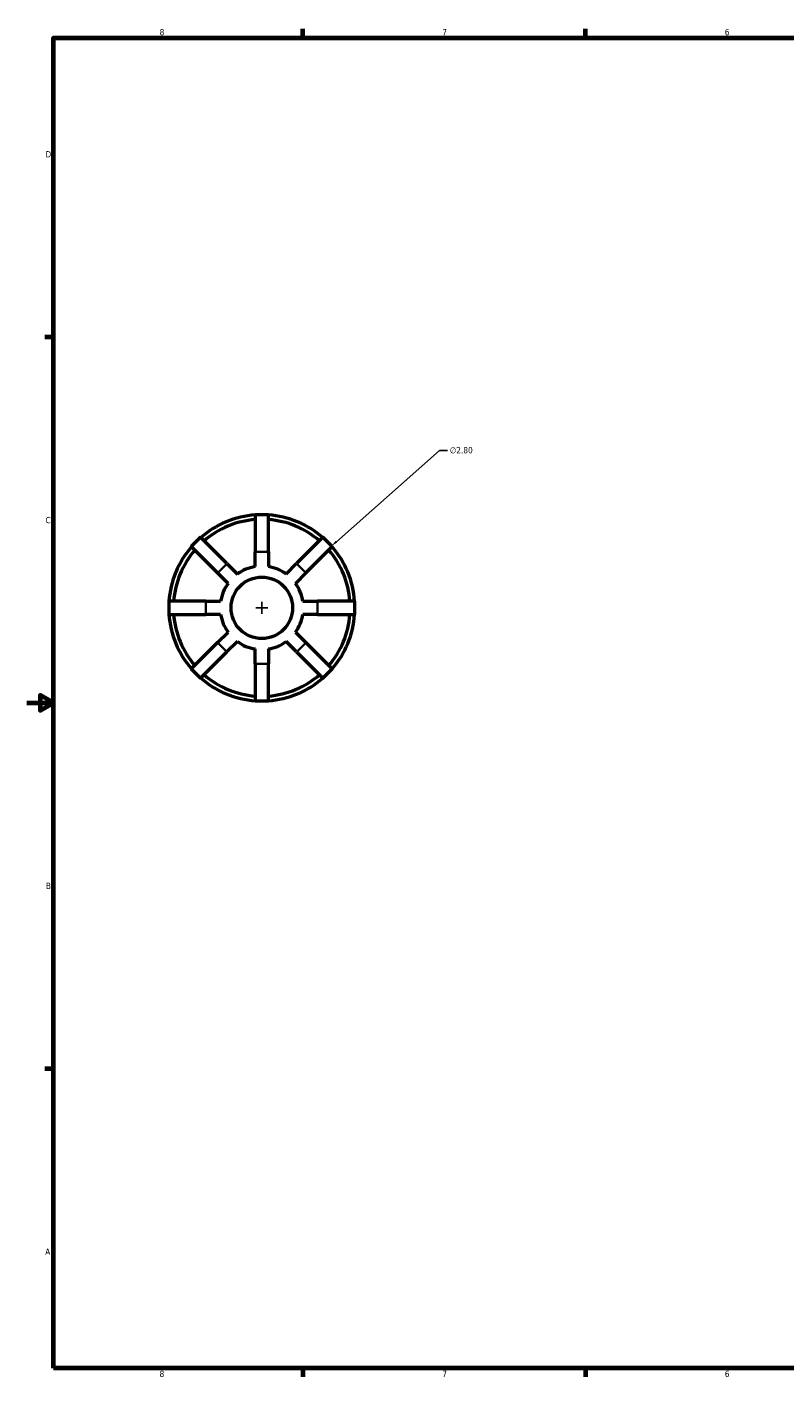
# Model space of a CAD drawing. Header units: inches. Extents: x 0.1 to 44.1, y -12 to 28.
# Tile 2 of 6: x 0.1 to 11.5, y 0.9 to 21.2. Entities that reach past the tile are written whole.
import ezdxf

# ---------------------------------------------------------------- set-up
doc = ezdxf.new("R2010")
doc.units = ezdxf.units.IN
doc.header["$MEASUREMENT"] = 0
for name, color, linetype, lineweight in [('Border (ANSI)', 7, 'Continuous', 70), ('Dimension (ANSI)', 7, 'Continuous', 25), ('Visible (ANSI)', 7, 'Continuous', 50), ('Visible Narrow (ANSI)', 7, 'Continuous', 35)]:
    doc.layers.add(name, color=color, linetype=linetype, lineweight=lineweight)
doc.styles.add('Note Text (ANSI)', font='tahoma.ttf')
doc.dimstyles.new('Default (ANSI)', dxfattribs={"dimtxt": 0.094488, "dimasz": 0.098425, "dimexe": 0.125, "dimexo": 0.0625, "dimgap": 0.031496, "dimtad": 0, "dimtih": 1, "dimtoh": 1, "dimrnd": 1e-08, "dimzin": 4, "dimdsep": 46, "dimtxsty": 'Note Text (ANSI)', "dimcen": 0.09, "dimdle": 0.393701, "dimclrd": 256, "dimclre": 256, "dimclrt": 5, "dimadec": 0, "dimazin": 1, "dimtfac": 1, "dimtofl": 0, "dimtmove": 0, "dimatfit": 3, "dimfxl": 1, "dimtolj": 1, "dimtzin": 4, "dimlwd": -1, "dimlwe": -1, "dimarcsym": 0})

# ---------------------------------------------------------------- blocks, each defined once
blk = doc.blocks.new('Borders Default Border')
at = {"layer": 'Border (ANSI)'}
for p, q in [((4.25, 21), (4.25, 21.134)), ((8.5, 21), (8.5, 21.134)), ((0.5, 16.5), (0.366, 16.5)), ((0.5, 5.5), (0.366, 5.5)), ((4.25, 1), (4.25, 0.866)), ((8.5, 1), (8.5, 0.866))]:
    blk.add_line(p, q, dxfattribs=at)
at = {"layer": 'Border (ANSI)', "flags": 128}
for points in [[(0.5, 1), (0.5, 21), (33.5, 21), (33.5, 1), (0.5, 1)], [(0.1, 11), (0.5, 11), (0.3, 11.115), (0.3, 10.885), (0.5, 11)]]:
    blk.add_lwpolyline(points, dxfattribs=at)
at = {"layer": 'Border (ANSI)', "color": 5, "true_color": 0x0000ff, "char_height": 0.0945, "attachment_point": 7, "style": 'Note Text (ANSI)'}
for s, insert in [('8', (2.094, 21.038)), ('7', (6.346, 21.04)), ('6', (10.595, 21.038)), ('D', (0.378, 19.203)), ('C', (0.378, 13.701)), ('B', (0.384, 8.203)), ('A', (0.373, 2.703)), ('8', (2.094, 0.863)), ('7', (6.346, 0.866)), ('6', (10.595, 0.864))]:
    blk.add_mtext(s, dxfattribs=dict(at, insert=insert))
blk = doc.blocks.new('*D9')
at = {"layer": 'Defpoints', "color": 0, "transparency": 16777216}
for p in [(4.68, 13.36), (2.584, 11.502)]:
    blk.add_point(p, dxfattribs=at)
at = {"layer": 'Dimension (ANSI)', "transparency": 16777216}
for p, q in [((6.302, 14.797), (4.753, 13.425)), ((6.427, 14.797), (6.302, 14.797)), ((3.542, 12.431), (3.722, 12.431)), ((3.632, 12.341), (3.632, 12.521))]:
    blk.add_line(p, q, dxfattribs=at)
blk.add_arc((3.632, 12.431), 1.4, 36.4321, 46.5054, dxfattribs=at)
blk.add_solid([(4.742, 13.437), (4.764, 13.413), (4.68, 13.36)], dxfattribs=at)
at = {"layer": 'Dimension (ANSI)', "color": 5, "transparency": 16777216, "insert": (6.459, 14.848), "char_height": 0.0945, "attachment_point": 1, "style": 'Note Text (ANSI)'}
blk.add_mtext('\\A1;∅2.80', dxfattribs=at)

msp = doc.modelspace()

# ---------------------------------------------------------------- linework, layer by layer
at = {"layer": 'Visible (ANSI)'}
for p, q in [((3.5326, 13.831), (3.5326, 13.271)), ((3.731, 13.831), (3.5326, 13.831)), ((3.731, 13.271), (3.731, 13.831)), ((2.712, 13.4911), (2.5717, 13.3508)), ((3.108, 13.0951), (2.712, 13.4911)), ((4.5516, 13.4911), (4.1557, 13.0951)), ((4.6919, 13.3508), (4.5516, 13.4911)), ((2.5717, 13.3508), (2.9677, 12.9548)), ((3.5326, 13.0501), (3.5326, 13.271)), ((3.731, 13.271), (3.731, 13.0501)), ((4.2959, 12.9548), (4.6919, 13.3508)), ((3.108, 13.0951), (3.2642, 12.9389)), ((3.9995, 12.9389), (4.1557, 13.0951)), ((3.1239, 12.7986), (2.9677, 12.9548)), ((4.2959, 12.9548), (4.1398, 12.7986)), ((2.2318, 12.5302), (2.2318, 12.3318)), ((2.7918, 12.5302), (2.2318, 12.5302)), ((2.7918, 12.5302), (3.0127, 12.5302)), ((4.251, 12.5302), (4.4718, 12.5302)), ((5.0318, 12.5302), (4.4718, 12.5302)), ((5.0318, 12.3318), (5.0318, 12.5302)), ((2.2318, 12.3318), (2.7918, 12.3318)), ((3.0127, 12.3318), (2.7918, 12.3318)), ((4.4718, 12.3318), (4.251, 12.3318)), ((4.4718, 12.3318), (5.0318, 12.3318)), ((2.9677, 11.9071), (3.1239, 12.0633)), ((4.1398, 12.0633), (4.2959, 11.9071)), ((2.9677, 11.9071), (2.5717, 11.5112)), ((3.2642, 11.923), (3.108, 11.7669)), ((3.5326, 11.591), (3.5326, 11.8119)), ((3.731, 11.8119), (3.731, 11.591)), ((4.1557, 11.7669), (3.9995, 11.923)), ((4.6919, 11.5112), (4.2959, 11.9071)), ((2.712, 11.3709), (3.108, 11.7669)), ((3.5326, 11.591), (3.5326, 11.031)), ((3.731, 11.031), (3.731, 11.591)), ((4.1557, 11.7669), (4.5516, 11.3709)), ((2.5717, 11.5112), (2.712, 11.3709)), ((4.5516, 11.3709), (4.6919, 11.5112)), ((3.5326, 11.031), (3.731, 11.031))]:
    msp.add_line(p, q, dxfattribs=at)
msp.add_circle((3.6318, 12.431), 0.4625, dxfattribs=at)
for radius, start, end in [(1.4, 94.06322, 130.93678), (1.4, 49.06322, 85.93678), (1.33, 94.27746, 130.72254), (1.33, 49.27746, 85.72254), (1.4, 139.06322, 175.93678), (1.33, 139.27746, 175.72254), (1.33, 4.27746, 40.72254), (1.4, 4.06322, 40.93678), (0.627, 99.10297, 125.89703), (0.627, 54.10297, 80.89703), (0.627, 144.10297, 170.89703), (0.627, 9.10297, 35.89703), (1.4, 184.06322, 220.93678), (1.33, 184.27746, 220.72254), (0.627, 189.10297, 215.89703), (0.627, 324.10297, 350.89703), (1.33, 319.27746, 355.72254), (1.4, 319.06322, 355.93678), (0.627, 234.10297, 260.89703), (0.627, 279.10297, 305.89703), (1.4, 229.06322, 265.93678), (1.33, 229.27746, 265.72254), (1.33, 274.27746, 310.72254), (1.4, 274.06322, 310.93678)]:
    msp.add_arc((3.6318, 12.431), radius, start, end, dxfattribs=at)
at = {"layer": 'Visible Narrow (ANSI)'}
for p, q in [((3.7211, 13.271), (3.5426, 13.271)), ((3.101, 13.0881), (2.9747, 12.9618)), ((4.2889, 12.9618), (4.1627, 13.0881)), ((2.7918, 12.5203), (2.7918, 12.3417)), ((4.4718, 12.3417), (4.4718, 12.5203)), ((2.9747, 11.9001), (3.101, 11.7739)), ((4.1627, 11.7739), (4.2889, 11.9001)), ((3.5426, 11.591), (3.7211, 11.591))]:
    msp.add_line(p, q, dxfattribs=at)

# ---------------------------------------------------------------- block references
msp.add_blockref('Borders Default Border', (0, 0))

# ---------------------------------------------------------------- dimensions: what is measured, and where the dimension line sits
at = {"layer": 'Dimension (ANSI)'}
dim = msp.add_diameter_dim_2p(p1=(2.5841, 11.5024), p2=(4.6796, 13.3595), dimstyle='Default (ANSI)', override={"dimgap": 0.031496, "dimdec": 2, "dimlfac": 1, "dimtol": 0, "dimlim": 0, "dimtp": 0, "dimtm": 0, "dimtdec": 2}, dxfattribs=at)
dim.commit()
dim.dimension.update_dxf_attribs({"geometry": '*D9', "text_midpoint": (6.6307, 14.7974), "dimtype": 163})

doc.saveas('drawing.dxf')
